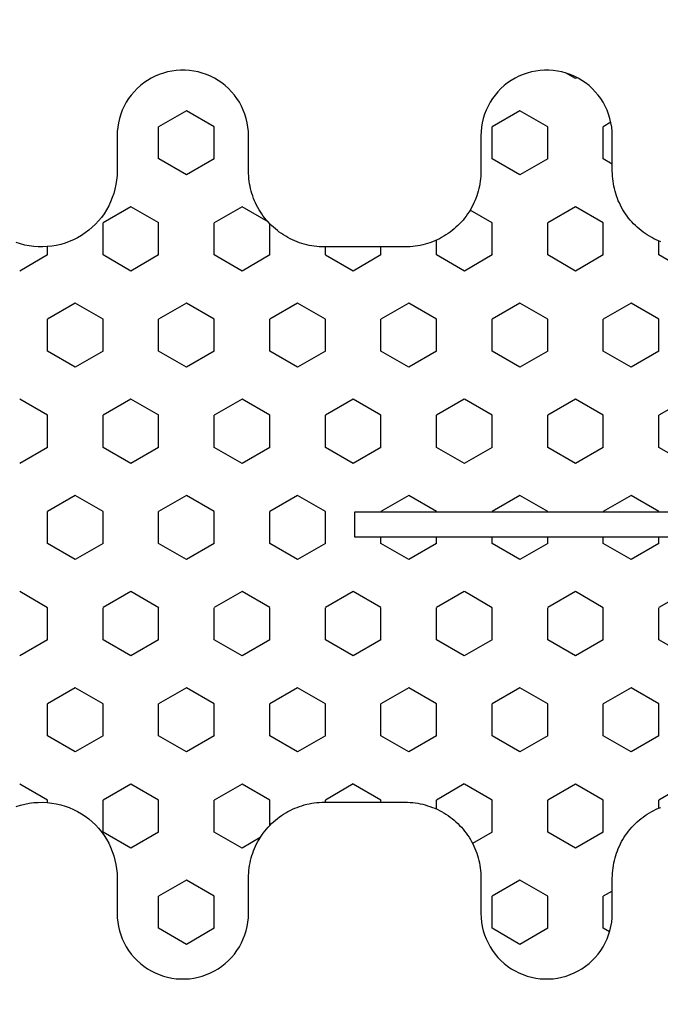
# Model space of a CAD drawing. Extents: x 4615668 to 9294084, y 5325188 to 10688993.
# Tile 222 of 256: x 4639514.37 to 4639515.64, y 5327151.51 to 5327153.46. Entities that reach past the tile are written whole.
import ezdxf

# ---------------------------------------------------------------- set-up
doc = ezdxf.new("R2010")
doc.units = 0
doc.header["$MEASUREMENT"] = 0
doc.layers.add('A_wymiary', color=152, linetype='Continuous', lineweight=5)
doc.layers.add('CrossSectionsProfils', color=7, linetype='Continuous')
doc.layers.add('DIM', color=7, linetype='Continuous')
doc.styles.add('Arial Narrow 20', font='arial.ttf', dxfattribs={"height": 20})
doc.dimstyles.new('1do100 ok', dxfattribs={"dimscale": 0.5, "dimtxt": 12, "dimasz": 25, "dimexe": 20, "dimexo": 0, "dimgap": 5, "dimtad": 1, "dimdec": 0, "dimzin": 9, "dimtxsty": 'Arial Narrow 20', "dimblk": 'ARCHTICK', "dimcen": 3, "dimdle": 20, "dimclrd": 256, "dimclre": 256, "dimclrt": 256, "dimadec": 0, "dimazin": 2, "dimtfac": 1, "dimtdec": 0, "dimtix": 1, "dimtmove": 2, "dimatfit": 3, "dimldrblk": 'NONE', "dimfxl": 0, "dimtvp": 1, "dimtolj": 1, "dimtzin": 0, "dimlwd": 5, "dimlwe": 5, "dimarcsym": 0})

# ---------------------------------------------------------------- blocks, each defined once
blk = doc.blocks.new('Hatch84418', base_point=(6053.053, 1361.842))
at = {"layer": 'CrossSectionsProfils'}
for p, q in [((6442.598, 1336.419), (6442.915, 1336.969)), ((6445.773, 1336.42), (6445.455, 1336.969)), ((6446.407, 1336.419), (6446.725, 1336.969)), ((6449.583, 1336.42), (6449.265, 1336.969)), ((6450.218, 1336.419), (6450.535, 1336.969)), ((6453.393, 1336.419), (6453.075, 1336.969)), ((6442.547, 1336.419), (6442.597, 1336.419)), ((6443.55, 1335.87), (6443.867, 1336.419)), ((6443.867, 1336.419), (6444.502, 1336.419)), ((6444.82, 1335.87), (6444.502, 1336.42)), ((6445.772, 1336.419), (6446.407, 1336.419)), ((6447.36, 1335.869), (6447.677, 1336.419)), ((6447.677, 1336.419), (6448.312, 1336.419)), ((6448.63, 1335.87), (6448.312, 1336.419)), ((6449.583, 1336.419), (6450.217, 1336.419)), ((6451.17, 1335.869), (6451.487, 1336.419)), ((6451.487, 1336.419), (6452.123, 1336.419)), ((6452.44, 1335.87), (6452.123, 1336.419)), ((6453.393, 1336.419), (6453.559, 1336.419)), ((6443.868, 1335.32), (6443.55, 1335.87)), ((6444.502, 1335.32), (6444.82, 1335.87)), ((6447.678, 1335.32), (6447.36, 1335.87)), ((6448.312, 1335.319), (6448.63, 1335.869)), ((6451.487, 1335.32), (6451.17, 1335.87)), ((6452.123, 1335.319), (6452.44, 1335.869)), ((6441.645, 1334.77), (6441.962, 1335.319)), ((6441.962, 1335.319), (6442.597, 1335.319)), ((6442.915, 1334.77), (6442.598, 1335.32)), ((6443.867, 1335.319), (6444.502, 1335.319)), ((6445.455, 1334.769), (6445.772, 1335.319)), ((6445.772, 1335.319), (6446.407, 1335.319)), ((6446.725, 1334.77), (6446.408, 1335.32)), ((6447.677, 1335.319), (6448.312, 1335.319)), ((6449.265, 1334.77), (6449.583, 1335.319)), ((6449.583, 1335.319), (6450.217, 1335.319)), ((6450.535, 1334.77), (6450.218, 1335.32)), ((6451.487, 1335.319), (6452.123, 1335.319)), ((6453.075, 1334.77), (6453.393, 1335.32)), ((6453.393, 1335.319), (6454.027, 1335.319)), ((6454.345, 1334.77), (6454.027, 1335.32)), ((6441.962, 1334.22), (6441.645, 1334.77)), ((6442.597, 1334.22), (6442.915, 1334.77)), ((6445.772, 1334.22), (6445.455, 1334.77)), ((6446.407, 1334.219), (6446.725, 1334.769)), ((6449.583, 1334.22), (6449.265, 1334.77)), ((6450.217, 1334.219), (6450.535, 1334.769)), ((6453.393, 1334.22), (6453.075, 1334.77)), ((6454.027, 1334.219), (6454.345, 1334.769)), ((6439.74, 1333.67), (6440.057, 1334.22)), ((6440.057, 1334.22), (6440.692, 1334.22)), ((6441.01, 1333.67), (6440.692, 1334.22)), ((6441.962, 1334.22), (6442.597, 1334.22)), ((6443.55, 1333.67), (6443.867, 1334.22)), ((6443.867, 1334.22), (6444.502, 1334.22)), ((6444.82, 1333.67), (6444.502, 1334.22)), ((6445.772, 1334.22), (6446.407, 1334.22)), ((6447.36, 1333.67), (6447.678, 1334.22)), ((6447.677, 1334.22), (6448.312, 1334.22)), ((6448.63, 1333.67), (6448.312, 1334.22)), ((6449.583, 1334.22), (6450.217, 1334.22)), ((6451.17, 1333.67), (6451.487, 1334.22)), ((6451.487, 1334.22), (6452.123, 1334.22)), ((6452.44, 1333.67), (6452.123, 1334.22)), ((6453.393, 1334.22), (6454.027, 1334.22)), ((6454.98, 1333.67), (6455.297, 1334.219)), ((6455.297, 1334.22), (6455.932, 1334.22)), ((6456.25, 1333.67), (6455.933, 1334.22)), ((6440.058, 1333.12), (6439.74, 1333.67)), ((6440.692, 1333.12), (6441.01, 1333.67)), ((6443.868, 1333.12), (6443.55, 1333.67)), ((6444.502, 1333.12), (6444.82, 1333.67)), ((6447.678, 1333.12), (6447.36, 1333.67)), ((6448.312, 1333.12), (6448.63, 1333.67)), ((6451.488, 1333.12), (6451.17, 1333.67)), ((6452.123, 1333.12), (6452.44, 1333.67)), ((6455.297, 1333.12), (6454.98, 1333.67)), ((6455.933, 1333.12), (6456.25, 1333.67)), ((6440.057, 1333.12), (6440.692, 1333.12)), ((6441.645, 1332.57), (6441.962, 1333.12)), ((6441.962, 1333.12), (6442.597, 1333.12)), ((6442.915, 1332.57), (6442.598, 1333.12)), ((6443.867, 1333.12), (6444.502, 1333.12)), ((6445.455, 1332.57), (6445.772, 1333.12)), ((6445.772, 1333.12), (6446.407, 1333.12)), ((6446.725, 1332.57), (6446.408, 1333.12)), ((6447.677, 1333.12), (6448.312, 1333.12)), ((6449.265, 1332.57), (6449.583, 1333.12)), ((6449.583, 1333.12), (6450.217, 1333.12)), ((6450.535, 1332.57), (6450.218, 1333.12)), ((6451.487, 1333.12), (6452.123, 1333.12)), ((6453.075, 1332.57), (6453.393, 1333.12)), ((6453.393, 1333.12), (6454.027, 1333.12)), ((6454.345, 1332.57), (6454.028, 1333.12)), ((6455.297, 1333.12), (6455.932, 1333.12)), ((6441.853, 1332.21), (6441.645, 1332.57)), ((6442.597, 1332.02), (6442.915, 1332.57)), ((6445.772, 1332.02), (6445.455, 1332.57)), ((6446.408, 1332.02), (6446.725, 1332.57)), ((6449.583, 1332.02), (6449.265, 1332.57)), ((6450.217, 1332.02), (6450.535, 1332.57)), ((6453.393, 1332.02), (6453.075, 1332.57)), ((6454.046, 1332.053), (6454.345, 1332.57)), ((6442.095, 1332.02), (6442.597, 1332.02)), ((6443.55, 1331.47), (6443.867, 1332.02)), ((6443.867, 1332.02), (6444.502, 1332.02)), ((6444.82, 1331.47), (6444.502, 1332.02)), ((6445.772, 1332.02), (6446.407, 1332.02)), ((6447.36, 1331.47), (6447.678, 1332.02)), ((6447.677, 1332.02), (6448.312, 1332.02)), ((6448.63, 1331.47), (6448.312, 1332.02)), ((6449.583, 1332.02), (6450.217, 1332.02)), ((6451.17, 1331.47), (6451.487, 1332.02)), ((6451.487, 1332.02), (6452.123, 1332.02)), ((6452.44, 1331.47), (6452.123, 1332.02)), ((6453.393, 1332.02), (6454.011, 1332.02)), ((6443.868, 1330.92), (6443.55, 1331.47)), ((6444.502, 1330.92), (6444.82, 1331.47)), ((6447.678, 1330.92), (6447.36, 1331.47)), ((6448.312, 1330.92), (6448.63, 1331.47)), ((6451.488, 1330.92), (6451.17, 1331.47)), ((6452.123, 1330.92), (6452.44, 1331.47)), ((6442.553, 1330.92), (6442.597, 1330.92)), ((6442.916, 1330.37), (6442.598, 1330.92)), ((6443.867, 1330.92), (6444.502, 1330.92)), ((6445.455, 1330.37), (6445.772, 1330.92)), ((6445.772, 1330.92), (6446.407, 1330.92)), ((6446.725, 1330.37), (6446.408, 1330.92)), ((6447.677, 1330.92), (6448.312, 1330.92)), ((6449.265, 1330.37), (6449.583, 1330.92)), ((6449.583, 1330.92), (6450.217, 1330.92)), ((6450.535, 1330.37), (6450.217, 1330.92)), ((6451.487, 1330.92), (6452.123, 1330.92)), ((6453.075, 1330.37), (6453.392, 1330.92)), ((6453.393, 1330.92), (6453.553, 1330.92)), ((6442.597, 1329.82), (6442.915, 1330.37)), ((6445.772, 1329.82), (6445.455, 1330.37)), ((6446.408, 1329.82), (6446.725, 1330.37)), ((6449.583, 1329.82), (6449.265, 1330.37)), ((6450.217, 1329.82), (6450.535, 1330.37)), ((6453.393, 1329.82), (6453.075, 1330.37)), ((6442.553, 1329.82), (6442.597, 1329.82)), ((6443.55, 1329.27), (6443.867, 1329.82)), ((6443.867, 1329.82), (6444.502, 1329.82)), ((6444.82, 1329.271), (6444.502, 1329.82)), ((6445.772, 1329.82), (6446.407, 1329.82)), ((6447.36, 1329.27), (6447.677, 1329.82)), ((6447.677, 1329.82), (6447.803, 1329.82)), ((6448.303, 1329.82), (6448.312, 1329.82)), ((6448.63, 1329.271), (6448.312, 1329.82)), ((6449.583, 1329.82), (6450.217, 1329.82)), ((6451.17, 1329.27), (6451.487, 1329.82)), ((6451.487, 1329.82), (6452.123, 1329.82)), ((6452.44, 1329.27), (6452.123, 1329.82)), ((6453.393, 1329.82), (6453.553, 1329.82)), ((6443.868, 1328.721), (6443.55, 1329.271)), ((6444.502, 1328.72), (6444.82, 1329.27)), ((6447.678, 1328.72), (6447.36, 1329.27)), ((6448.312, 1328.72), (6448.63, 1329.27)), ((6451.487, 1328.72), (6451.17, 1329.27)), ((6452.122, 1328.72), (6452.44, 1329.27)), ((6442.418, 1328.72), (6442.597, 1328.72)), ((6442.916, 1328.171), (6442.598, 1328.721)), ((6443.867, 1328.72), (6444.502, 1328.72)), ((6445.455, 1328.171), (6445.772, 1328.72)), ((6445.772, 1328.72), (6446.407, 1328.72)), ((6446.725, 1328.171), (6446.408, 1328.72)), ((6447.677, 1328.72), (6447.803, 1328.72)), ((6448.303, 1328.72), (6448.312, 1328.72)), ((6449.265, 1328.17), (6449.583, 1328.72)), ((6449.583, 1328.72), (6450.217, 1328.72)), ((6450.535, 1328.171), (6450.218, 1328.721)), ((6451.487, 1328.72), (6452.123, 1328.72)), ((6453.075, 1328.17), (6453.393, 1328.72)), ((6453.393, 1328.72), (6453.688, 1328.72)), ((6442.597, 1327.62), (6442.915, 1328.17)), ((6445.772, 1327.621), (6445.455, 1328.171)), ((6446.407, 1327.62), (6446.725, 1328.17)), ((6449.583, 1327.621), (6449.265, 1328.171)), ((6450.217, 1327.62), (6450.535, 1328.17)), ((6453.393, 1327.62), (6453.075, 1328.17)), ((6441.963, 1327.621), (6441.739, 1328.009)), ((6454.027, 1327.621), (6454.28, 1328.058)), ((6439.74, 1327.071), (6440.057, 1327.621)), ((6440.057, 1327.62), (6440.692, 1327.62)), ((6441.01, 1327.071), (6440.692, 1327.621)), ((6441.962, 1327.62), (6442.597, 1327.62)), ((6443.55, 1327.071), (6443.868, 1327.62)), ((6443.867, 1327.62), (6444.502, 1327.62)), ((6444.82, 1327.071), (6444.503, 1327.621)), ((6445.772, 1327.62), (6446.407, 1327.62)), ((6447.36, 1327.071), (6447.677, 1327.62)), ((6447.677, 1327.62), (6447.803, 1327.62)), ((6448.303, 1327.62), (6448.312, 1327.62)), ((6448.63, 1327.071), (6448.312, 1327.621)), ((6449.583, 1327.62), (6450.217, 1327.62)), ((6451.17, 1327.071), (6451.487, 1327.62)), ((6451.487, 1327.62), (6452.123, 1327.62)), ((6452.44, 1327.071), (6452.123, 1327.621)), ((6453.393, 1327.62), (6454.027, 1327.62)), ((6454.98, 1327.07), (6455.297, 1327.62)), ((6455.297, 1327.62), (6455.932, 1327.62)), ((6456.25, 1327.071), (6455.933, 1327.621)), ((6440.058, 1326.521), (6439.74, 1327.071)), ((6440.692, 1326.521), (6441.01, 1327.071)), ((6443.868, 1326.521), (6443.55, 1327.071)), ((6444.502, 1326.521), (6444.82, 1327.071)), ((6447.678, 1326.521), (6447.36, 1327.071)), ((6448.312, 1326.521), (6448.63, 1327.071)), ((6451.488, 1326.521), (6451.17, 1327.071)), ((6452.123, 1326.521), (6452.44, 1327.071)), ((6455.297, 1326.521), (6454.98, 1327.071)), ((6455.932, 1326.521), (6456.25, 1327.071)), ((6440.057, 1326.521), (6440.692, 1326.521)), ((6441.645, 1325.971), (6441.962, 1326.521)), ((6441.962, 1326.521), (6442.597, 1326.521)), ((6442.915, 1325.971), (6442.598, 1326.521)), ((6443.867, 1326.521), (6444.502, 1326.521)), ((6445.455, 1325.971), (6445.772, 1326.521)), ((6445.772, 1326.521), (6446.407, 1326.521)), ((6446.725, 1325.971), (6446.408, 1326.521)), ((6447.677, 1326.521), (6447.803, 1326.521)), ((6448.303, 1326.521), (6448.312, 1326.521)), ((6449.265, 1325.971), (6449.583, 1326.521)), ((6449.583, 1326.521), (6450.217, 1326.521)), ((6450.535, 1325.971), (6450.217, 1326.521)), ((6451.487, 1326.521), (6452.123, 1326.521)), ((6453.075, 1325.971), (6453.393, 1326.521)), ((6453.393, 1326.521), (6454.027, 1326.521)), ((6454.345, 1325.971), (6454.027, 1326.521)), ((6455.297, 1326.521), (6455.932, 1326.521)), ((6456.885, 1325.971), (6456.997, 1326.165)), ((6441.962, 1325.421), (6441.645, 1325.971)), ((6442.598, 1325.421), (6442.915, 1325.971)), ((6445.773, 1325.421), (6445.455, 1325.971)), ((6446.407, 1325.421), (6446.725, 1325.971)), ((6449.583, 1325.421), (6449.265, 1325.971)), ((6450.217, 1325.421), (6450.535, 1325.971)), ((6453.393, 1325.421), (6453.075, 1325.971)), ((6454.027, 1325.421), (6454.345, 1325.971)), ((6456.904, 1325.938), (6456.885, 1325.971)), ((6439.985, 1325.296), (6440.057, 1325.421)), ((6440.057, 1325.421), (6440.692, 1325.421)), ((6440.796, 1325.242), (6440.692, 1325.421)), ((6441.962, 1325.421), (6442.597, 1325.421)), ((6443.55, 1324.871), (6443.867, 1325.421)), ((6443.867, 1325.421), (6444.502, 1325.421)), ((6444.82, 1324.871), (6444.503, 1325.421)), ((6445.772, 1325.421), (6446.407, 1325.421)), ((6447.36, 1324.871), (6447.677, 1325.421)), ((6447.677, 1325.421), (6447.803, 1325.421)), ((6448.303, 1325.421), (6448.312, 1325.421)), ((6448.63, 1324.871), (6448.312, 1325.421)), ((6449.583, 1325.421), (6450.217, 1325.421)), ((6451.17, 1324.871), (6451.487, 1325.421)), ((6451.487, 1325.421), (6452.123, 1325.421)), ((6452.44, 1324.871), (6452.123, 1325.421)), ((6453.393, 1325.421), (6454.027, 1325.421)), ((6455.194, 1325.242), (6455.297, 1325.421)), ((6455.297, 1325.421), (6455.932, 1325.421)), ((6456.02, 1325.27), (6455.933, 1325.421)), ((6443.868, 1324.321), (6443.55, 1324.871)), ((6444.502, 1324.321), (6444.82, 1324.871)), ((6447.678, 1324.321), (6447.36, 1324.871)), ((6448.312, 1324.321), (6448.63, 1324.871)), ((6451.487, 1324.321), (6451.17, 1324.871)), ((6452.123, 1324.321), (6452.44, 1324.871)), ((6442.436, 1324.321), (6442.597, 1324.321)), ((6442.915, 1323.771), (6442.598, 1324.321)), ((6443.867, 1324.321), (6444.502, 1324.321)), ((6445.455, 1323.771), (6445.772, 1324.321)), ((6445.772, 1324.321), (6446.407, 1324.321)), ((6446.725, 1323.771), (6446.408, 1324.321)), ((6447.677, 1324.321), (6447.803, 1324.321)), ((6448.303, 1324.321), (6448.312, 1324.321)), ((6449.265, 1323.771), (6449.583, 1324.321)), ((6449.583, 1324.321), (6450.217, 1324.321)), ((6450.535, 1323.771), (6450.218, 1324.321)), ((6451.487, 1324.321), (6452.123, 1324.321)), ((6453.075, 1323.771), (6453.393, 1324.321)), ((6453.393, 1324.321), (6453.671, 1324.321))]:
    blk.add_line(p, q, dxfattribs=at)
blk = doc.blocks.new('121040', base_point=(6448.053, 1341.842))
at = {"layer": 'CrossSectionsProfils', "flags": 128}
for points in [[(6447.803, 1307.311), (6447.803, 1330.34), (6448.303, 1330.34), (6448.303, 1307.311)], [(6453.654, 1324.281), (6453.672, 1324.327), (6453.693, 1324.373), (6453.715, 1324.418), (6453.738, 1324.463), (6453.763, 1324.506), (6453.789, 1324.549), (6453.817, 1324.591), (6453.846, 1324.632), (6453.876, 1324.671), (6453.908, 1324.71), (6453.941, 1324.748), (6453.975, 1324.785), (6454.011, 1324.82), (6454.047, 1324.854), (6454.085, 1324.887), (6454.124, 1324.919), (6454.164, 1324.949), (6454.205, 1324.979), (6454.246, 1325.006), (6454.289, 1325.032), (6454.333, 1325.057), (6454.377, 1325.081), (6454.422, 1325.102), (6454.468, 1325.123), (6454.514, 1325.142), (6454.562, 1325.159), (6454.609, 1325.174), (6454.657, 1325.188), (6454.706, 1325.201), (6454.755, 1325.212), (6454.804, 1325.221), (6454.854, 1325.228), (6454.903, 1325.234), (6454.953, 1325.238), (6455.003, 1325.241), (6455.053, 1325.242), (6455.053, 1325.242), (6455.753, 1325.242), (6455.84, 1325.245), (6455.927, 1325.253), (6456.012, 1325.268), (6456.097, 1325.288), (6456.18, 1325.314), (6456.261, 1325.345), (6456.34, 1325.382), (6456.416, 1325.423), (6456.489, 1325.47), (6456.559, 1325.522), (6456.625, 1325.578), (6456.688, 1325.638), (6456.746, 1325.703), (6456.8, 1325.771), (6456.849, 1325.842), (6456.894, 1325.917), (6456.933, 1325.995), (6456.967, 1326.075), (6456.995, 1326.157), (6457.018, 1326.24), (6457.035, 1326.326), (6457.047, 1326.412), (6457.053, 1326.498), (6457.053, 1326.585), (6457.047, 1326.672), (6457.035, 1326.758), (6457.018, 1326.843), (6456.995, 1326.927), (6456.967, 1327.009), (6456.933, 1327.089), (6456.894, 1327.167), (6456.849, 1327.241), (6456.8, 1327.313), (6456.746, 1327.381), (6456.688, 1327.446), (6456.625, 1327.506), (6456.559, 1327.562), (6456.489, 1327.614), (6456.416, 1327.66), (6456.34, 1327.702), (6456.261, 1327.739), (6456.18, 1327.77), (6456.097, 1327.796), (6456.012, 1327.816), (6455.927, 1327.83), (6455.84, 1327.839), (6455.753, 1327.842), (6455.753, 1327.842), (6455.053, 1327.842), (6455.003, 1327.843), (6454.953, 1327.845), (6454.903, 1327.849), (6454.854, 1327.855), (6454.804, 1327.863), (6454.755, 1327.872), (6454.706, 1327.883), (6454.657, 1327.895), (6454.609, 1327.909), (6454.562, 1327.925), (6454.514, 1327.942), (6454.468, 1327.961), (6454.422, 1327.981), (6454.377, 1328.003), (6454.333, 1328.026), (6454.289, 1328.051), (6454.246, 1328.078), (6454.205, 1328.105), (6454.164, 1328.134), (6454.124, 1328.165), (6454.085, 1328.196), (6454.047, 1328.229), (6454.011, 1328.264), (6453.975, 1328.299), (6453.941, 1328.336), (6453.908, 1328.373), (6453.876, 1328.412), (6453.846, 1328.452), (6453.817, 1328.493), (6453.789, 1328.535), (6453.763, 1328.577), (6453.738, 1328.621), (6453.715, 1328.665), (6453.693, 1328.71), (6453.672, 1328.756), (6453.654, 1328.803), (6453.636, 1328.85), (6453.621, 1328.897), (6453.607, 1328.946), (6453.594, 1328.994), (6453.583, 1329.043), (6453.574, 1329.092), (6453.567, 1329.142), (6453.561, 1329.192), (6453.557, 1329.242), (6453.554, 1329.292), (6453.553, 1329.342), (6453.553, 1329.342), (6453.553, 1330.942), (6453.554, 1330.992), (6453.557, 1331.042), (6453.561, 1331.092), (6453.567, 1331.142), (6453.574, 1331.191), (6453.583, 1331.241), (6453.594, 1331.29), (6453.607, 1331.338), (6453.621, 1331.386), (6453.636, 1331.434), (6453.654, 1331.481), (6453.672, 1331.527), (6453.693, 1331.573), (6453.715, 1331.618), (6453.738, 1331.663), (6453.763, 1331.706), (6453.789, 1331.749), (6453.817, 1331.791), (6453.846, 1331.832), (6453.876, 1331.871), (6453.908, 1331.91), (6453.941, 1331.948), (6453.975, 1331.985), (6454.011, 1332.02), (6454.047, 1332.054), (6454.085, 1332.087), (6454.124, 1332.119), (6454.164, 1332.149), (6454.205, 1332.178), (6454.246, 1332.206), (6454.289, 1332.232), (6454.333, 1332.257), (6454.377, 1332.281), (6454.422, 1332.302), (6454.468, 1332.323), (6454.514, 1332.342), (6454.562, 1332.359), (6454.609, 1332.375), (6454.657, 1332.389), (6454.706, 1332.401), (6454.755, 1332.412), (6454.804, 1332.421), (6454.854, 1332.428), (6454.903, 1332.434), (6454.953, 1332.438), (6455.003, 1332.441), (6455.053, 1332.442), (6455.053, 1332.442), (6455.753, 1332.442), (6455.84, 1332.445), (6455.927, 1332.453), (6456.012, 1332.468), (6456.097, 1332.488), (6456.18, 1332.514), (6456.261, 1332.545), (6456.34, 1332.582), (6456.416, 1332.623), (6456.489, 1332.67), (6456.559, 1332.722), (6456.625, 1332.778), (6456.688, 1332.838), (6456.746, 1332.902), (6456.8, 1332.971), (6456.849, 1333.042), (6456.894, 1333.117), (6456.933, 1333.195), (6456.967, 1333.275), (6456.995, 1333.357), (6457.018, 1333.44), (6457.035, 1333.526), (6457.047, 1333.612), (6457.053, 1333.698), (6457.053, 1333.785), (6457.047, 1333.872), (6457.035, 1333.958), (6457.018, 1334.043), (6456.995, 1334.127), (6456.967, 1334.209), (6456.933, 1334.289), (6456.894, 1334.367), (6456.849, 1334.441), (6456.8, 1334.513), (6456.746, 1334.581), (6456.688, 1334.646), (6456.625, 1334.706), (6456.559, 1334.762), (6456.489, 1334.814), (6456.416, 1334.86), (6456.34, 1334.902), (6456.261, 1334.939), (6456.18, 1334.97), (6456.097, 1334.996), (6456.012, 1335.016), (6455.927, 1335.03), (6455.84, 1335.039), (6455.753, 1335.042), (6455.753, 1335.042), (6455.053, 1335.042), (6454.964, 1335.044), (6454.875, 1335.052), (6454.786, 1335.066), (6454.699, 1335.084), (6454.612, 1335.108), (6454.528, 1335.137), (6454.445, 1335.171), (6454.364, 1335.209), (6454.286, 1335.253), (6454.21, 1335.301), (6454.138, 1335.353), (6454.069, 1335.41), (6454.003, 1335.471), (6453.941, 1335.535), (6453.883, 1335.604), (6453.829, 1335.675), (6453.78, 1335.75), (6453.735, 1335.827), (6453.694, 1335.907), (6453.659, 1335.989), (6453.628, 1336.073), (6453.603, 1336.159), (6453.583, 1336.246), (6453.568, 1336.334), (6453.558, 1336.423), (6453.554, 1336.513), (6453.555, 1336.602), (6453.561, 1336.691), (6453.572, 1336.78), (6453.589, 1336.868), (6453.611, 1336.955), (6453.639, 1337.04)], [(6442.468, 1337.04), (6442.496, 1336.955), (6442.518, 1336.868), (6442.534, 1336.78), (6442.546, 1336.691), (6442.552, 1336.602), (6442.553, 1336.513), (6442.549, 1336.423), (6442.539, 1336.334), (6442.524, 1336.246), (6442.504, 1336.159), (6442.479, 1336.073), (6442.448, 1335.989), (6442.413, 1335.907), (6442.372, 1335.827), (6442.327, 1335.75), (6442.278, 1335.675), (6442.224, 1335.604), (6442.166, 1335.535), (6442.104, 1335.471), (6442.038, 1335.41), (6441.969, 1335.353), (6441.896, 1335.301), (6441.821, 1335.253), (6441.743, 1335.209), (6441.662, 1335.171), (6441.579, 1335.137), (6441.494, 1335.108), (6441.408, 1335.084), (6441.32, 1335.066), (6441.232, 1335.052), (6441.143, 1335.044), (6441.053, 1335.042), (6441.053, 1335.042), (6440.354, 1335.042), (6440.267, 1335.039), (6440.18, 1335.03), (6440.095, 1335.016), (6440.01, 1334.996), (6439.927, 1334.97), (6439.846, 1334.939), (6439.767, 1334.902), (6439.691, 1334.86), (6439.618, 1334.814), (6439.548, 1334.762), (6439.481, 1334.706), (6439.419, 1334.646), (6439.361, 1334.581), (6439.307, 1334.513), (6439.258, 1334.441), (6439.213, 1334.367), (6439.174, 1334.289), (6439.14, 1334.209), (6439.112, 1334.127), (6439.089, 1334.043), (6439.072, 1333.958), (6439.06, 1333.872), (6439.054, 1333.785), (6439.054, 1333.698), (6439.06, 1333.612), (6439.072, 1333.526), (6439.089, 1333.44), (6439.112, 1333.357), (6439.14, 1333.275), (6439.174, 1333.195), (6439.213, 1333.117), (6439.258, 1333.042), (6439.307, 1332.971), (6439.361, 1332.902), (6439.419, 1332.838), (6439.481, 1332.778), (6439.548, 1332.722), (6439.618, 1332.67), (6439.691, 1332.623), (6439.767, 1332.582), (6439.846, 1332.545), (6439.927, 1332.514), (6440.01, 1332.488), (6440.095, 1332.468), (6440.18, 1332.453), (6440.267, 1332.445), (6440.354, 1332.442), (6440.354, 1332.442), (6441.053, 1332.442), (6441.104, 1332.441), (6441.154, 1332.438), (6441.204, 1332.434), (6441.253, 1332.428), (6441.303, 1332.421), (6441.352, 1332.412), (6441.401, 1332.401), (6441.45, 1332.389), (6441.498, 1332.375), (6441.545, 1332.359), (6441.593, 1332.342), (6441.639, 1332.323), (6441.685, 1332.302), (6441.73, 1332.281), (6441.774, 1332.257), (6441.818, 1332.232), (6441.86, 1332.206), (6441.902, 1332.178), (6441.943, 1332.149), (6441.983, 1332.119), (6442.022, 1332.087), (6442.06, 1332.054), (6442.096, 1332.02), (6442.132, 1331.985), (6442.166, 1331.948), (6442.199, 1331.91), (6442.23, 1331.871), (6442.261, 1331.832), (6442.29, 1331.791), (6442.318, 1331.749), (6442.344, 1331.706), (6442.369, 1331.663), (6442.392, 1331.618), (6442.414, 1331.573), (6442.435, 1331.527), (6442.453, 1331.481), (6442.47, 1331.434), (6442.486, 1331.386), (6442.5, 1331.338), (6442.513, 1331.29), (6442.523, 1331.241), (6442.533, 1331.191), (6442.54, 1331.142), (6442.546, 1331.092), (6442.55, 1331.042), (6442.553, 1330.992), (6442.553, 1330.942), (6442.553, 1330.942), (6442.553, 1329.342), (6442.553, 1329.292), (6442.55, 1329.242), (6442.546, 1329.192), (6442.54, 1329.142), (6442.533, 1329.092), (6442.523, 1329.043), (6442.513, 1328.994), (6442.5, 1328.946), (6442.486, 1328.897), (6442.47, 1328.85), (6442.453, 1328.803), (6442.435, 1328.756), (6442.414, 1328.71), (6442.392, 1328.665), (6442.369, 1328.621), (6442.344, 1328.577), (6442.318, 1328.535), (6442.29, 1328.493), (6442.261, 1328.452), (6442.23, 1328.412), (6442.199, 1328.373), (6442.166, 1328.336), (6442.132, 1328.299), (6442.096, 1328.264), (6442.06, 1328.229), (6442.022, 1328.196), (6441.983, 1328.165), (6441.943, 1328.134), (6441.902, 1328.105), (6441.86, 1328.078), (6441.818, 1328.051), (6441.774, 1328.026), (6441.73, 1328.003), (6441.685, 1327.981), (6441.639, 1327.961), (6441.593, 1327.942), (6441.545, 1327.925), (6441.498, 1327.909), (6441.45, 1327.895), (6441.401, 1327.883), (6441.352, 1327.872), (6441.303, 1327.863), (6441.253, 1327.855), (6441.204, 1327.849), (6441.154, 1327.845), (6441.104, 1327.843), (6441.053, 1327.842), (6441.053, 1327.842), (6440.354, 1327.842), (6440.267, 1327.839), (6440.18, 1327.83), (6440.095, 1327.816), (6440.01, 1327.796), (6439.927, 1327.77), (6439.846, 1327.739), (6439.767, 1327.702), (6439.691, 1327.66), (6439.618, 1327.614), (6439.548, 1327.562), (6439.481, 1327.506), (6439.419, 1327.446), (6439.361, 1327.381), (6439.307, 1327.313), (6439.258, 1327.241), (6439.213, 1327.167), (6439.174, 1327.089), (6439.14, 1327.009), (6439.112, 1326.927), (6439.089, 1326.843), (6439.072, 1326.758), (6439.06, 1326.672), (6439.054, 1326.585), (6439.054, 1326.498), (6439.06, 1326.412), (6439.072, 1326.326), (6439.089, 1326.24), (6439.112, 1326.157), (6439.14, 1326.075), (6439.174, 1325.995), (6439.213, 1325.917), (6439.258, 1325.842), (6439.307, 1325.771), (6439.361, 1325.703), (6439.419, 1325.638), (6439.481, 1325.578), (6439.548, 1325.522), (6439.618, 1325.47), (6439.691, 1325.423), (6439.767, 1325.382), (6439.846, 1325.345), (6439.927, 1325.314), (6440.01, 1325.288), (6440.095, 1325.268), (6440.18, 1325.253), (6440.267, 1325.245), (6440.354, 1325.242), (6440.354, 1325.242), (6441.053, 1325.242), (6441.104, 1325.241), (6441.154, 1325.238), (6441.204, 1325.234), (6441.253, 1325.228), (6441.303, 1325.221), (6441.352, 1325.212), (6441.401, 1325.201), (6441.45, 1325.188), (6441.498, 1325.174), (6441.545, 1325.159), (6441.593, 1325.142), (6441.639, 1325.123), (6441.685, 1325.102), (6441.73, 1325.081), (6441.774, 1325.057), (6441.818, 1325.032), (6441.86, 1325.006), (6441.902, 1324.979), (6441.943, 1324.949), (6441.983, 1324.919), (6442.022, 1324.887), (6442.06, 1324.854), (6442.096, 1324.82), (6442.132, 1324.785), (6442.166, 1324.748), (6442.199, 1324.71), (6442.23, 1324.671), (6442.261, 1324.632), (6442.29, 1324.591), (6442.318, 1324.549), (6442.344, 1324.506), (6442.369, 1324.463), (6442.392, 1324.418), (6442.414, 1324.373), (6442.435, 1324.327), (6442.453, 1324.281)]]:
    blk.add_lwpolyline(points, dxfattribs=at)
at = {"layer": 'CrossSectionsProfils'}
blk.add_blockref('Hatch84418', (6053.053, 1361.842), dxfattribs=at)
blk = doc.blocks.new('G$CF6DD062E')
at = {"layer": 'CrossSectionsProfils', "rotation": 90.00000000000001}
blk.add_blockref('121040', (867.154, 660.317), dxfattribs=at)
blk = doc.blocks.new('_ArchTick')
at = {"color": 0, "linetype": 'ByBlock', "const_width": 0.15}
blk.add_lwpolyline([(-0.5, -0.5), (0.5, 0.5)], dxfattribs=at)
blk = doc.blocks.new('*D5685')
at = {"layer": 'Defpoints', "color": 0}
for p in [(4639513.7829, 5327784.9675), (4639627.6994, 5327784.9675), (4639498.7835, 5327149.9675)]:
    blk.add_point(p, dxfattribs=at)
at = {"layer": 'DIM', "lineweight": 5, "ltscale": 40}
for p, q in [((4639627.6994, 5327139.9675), (4639627.6994, 5327794.9675)), ((4639513.7829, 5327784.9675), (4639637.6994, 5327784.9675)), ((4639498.7835, 5327149.9675), (4639637.6994, 5327149.9675))]:
    blk.add_line(p, q, dxfattribs=at)
at = {"layer": 'DIM', "linetype": 'ByBlock', "lineweight": 5, "xscale": 12.5, "yscale": 12.5, "zscale": 12.5}
for p, rotation in [((4639627.6994, 5327784.9675), 90), ((4639627.6994, 5327149.9675), 270)]:
    blk.add_blockref('_ArchTick', p, dxfattribs=dict(at, rotation=rotation))
at = {"layer": 'DIM', "lineweight": 0, "ltscale": 40, "insert": (4639614.9812, 5327467.4675), "char_height": 20, "attachment_point": 5, "rotation": 90, "style": 'Arial Narrow 20'}
blk.add_mtext('\\A1;635', dxfattribs=at)
blk = doc.blocks.new('_None')

msp = doc.modelspace()

# ---------------------------------------------------------------- block references
at = {"layer": 'A_wymiary', "ltscale": 40, "xscale": 0.1, "yscale": 0.1, "zscale": 0.1}
msp.add_blockref('G$CF6DD062E', (4639427.1679, 5327086.4248), dxfattribs=at)

# ---------------------------------------------------------------- dimensions: what is measured, and where the dimension line sits
at = {"layer": 'DIM', "color": 1, "lineweight": 0, "ltscale": 40}
dim = msp.add_linear_dim(base=(4639627.6994, 5327784.9675), p1=(4639498.7835, 5327149.9675), p2=(4639513.7829, 5327784.9675), angle=90, dimstyle='1do100 ok', override={"dimfxl": 1, "dimfxlon": 0}, dxfattribs=at)
dim.commit()
dim.dimension.update_dxf_attribs({"geometry": '*D5685', "text_midpoint": (4639614.9812, 5327467.4675)})

doc.saveas('drawing.dxf')
